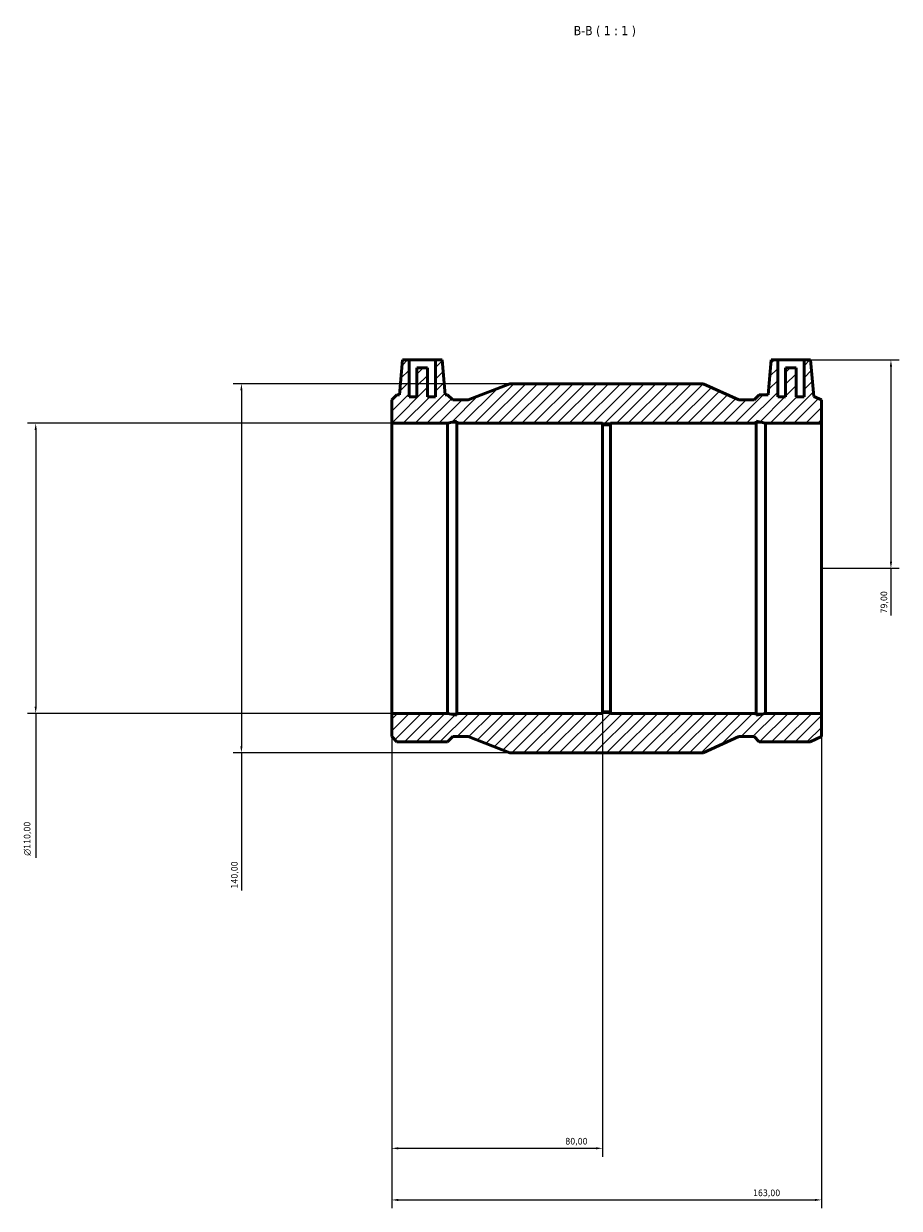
# Model space of a CAD drawing. Header units: millimetres. Extents: x -99 to 1108, y -151 to 1634.
# Tile 5 of 6: x 225 to 557, y 1185 to 1634. Entities that reach past the tile are written whole.
import ezdxf

# ---------------------------------------------------------------- set-up
doc = ezdxf.new("R2010")
doc.units = ezdxf.units.MM
for name, color, linetype, lineweight in [('Dimension (ISO)', 7, 'Continuous', 25), ('Hatch (ISO)', 7, 'Continuous', 18), ('Symbol (ISO)', 7, 'Continuous', 25), ('Visible (ISO)', 7, 'Continuous', 50)]:
    doc.layers.add(name, color=color, linetype=linetype, lineweight=lineweight)
doc.styles.add('Label Text (ISO)', font='tahoma.ttf')
doc.styles.add('Note Text (ISO)', font='tahoma.ttf')
doc.dimstyles.new('Default (ISO)', dxfattribs={"dimtxt": 2.5, "dimasz": 2.5, "dimexe": 3.175, "dimexo": 0, "dimgap": 0.762, "dimtad": 1, "dimrnd": 1e-08, "dimzin": 0, "dimtxsty": 'Note Text (ISO)', "dimcen": 0.09, "dimdle": 10, "dimclrd": 256, "dimclre": 256, "dimclrt": 232, "dimazin": 0, "dimtfac": 1.40208, "dimtmove": 0, "dimatfit": 3, "dimfxl": 1, "dimtolj": 1, "dimtzin": 0, "dimlwd": -1, "dimlwe": -1, "dimarcsym": 0})

# ---------------------------------------------------------------- blocks, each defined once
blk = doc.blocks.new('*D7')
at = {"layer": 'Defpoints', "color": 0, "transparency": 16777216}
for p in [(364.53, 1372.5), (444.53, 1373.05), (444.53, 1207.57)]:
    blk.add_point(p, dxfattribs=at)
at = {"layer": 'Dimension (ISO)', "transparency": 16777216}
for p, q in [((364.53, 1372.5), (364.53, 1204.4)), ((444.53, 1373.05), (444.53, 1204.4)), ((367.03, 1207.57), (442.03, 1207.57))]:
    blk.add_line(p, q, dxfattribs=at)
for points in [[(367.03, 1207.99), (367.03, 1207.16), (364.53, 1207.57)], [(442.03, 1207.99), (442.03, 1207.16), (444.53, 1207.57)]]:
    blk.add_solid(points, dxfattribs=at)
at = {"layer": 'Dimension (ISO)', "color": 232, "true_color": 0xca0064, "transparency": 16777216, "insert": (430.39, 1211.52), "char_height": 2.5, "attachment_point": 1, "style": 'Note Text (ISO)'}
blk.add_mtext('\\A1;80,00', dxfattribs=at)
blk = doc.blocks.new('*D8')
at = {"layer": 'Defpoints', "color": 0, "transparency": 16777216}
for p in [(364.53, 1372.5), (527.53, 1372.5), (527.53, 1188)]:
    blk.add_point(p, dxfattribs=at)
at = {"layer": 'Dimension (ISO)', "transparency": 16777216}
for p, q in [((364.53, 1372.5), (364.53, 1184.82)), ((527.53, 1372.5), (527.53, 1184.82)), ((367.03, 1188), (525.03, 1188))]:
    blk.add_line(p, q, dxfattribs=at)
for points in [[(367.03, 1188.42), (367.03, 1187.58), (364.53, 1188)], [(525.03, 1188.42), (525.03, 1187.58), (527.53, 1188)]]:
    blk.add_solid(points, dxfattribs=at)
at = {"layer": 'Dimension (ISO)', "color": 232, "true_color": 0xca0064, "transparency": 16777216, "insert": (501.58, 1191.94), "char_height": 2.5, "attachment_point": 1, "style": 'Note Text (ISO)'}
blk.add_mtext('\\A1;163,00', dxfattribs=at)
blk = doc.blocks.new('*D9')
at = {"layer": 'Defpoints', "color": 0, "transparency": 16777216}
for p in [(527.53, 1482.5), (229.53, 1372.5), (527.53, 1372.5)]:
    blk.add_point(p, dxfattribs=at)
at = {"layer": 'Dimension (ISO)', "transparency": 16777216}
for p, q in [((527.53, 1482.5), (226.36, 1482.5)), ((229.53, 1480), (229.53, 1375)), ((527.53, 1372.5), (226.36, 1372.5)), ((229.53, 1372.5), (229.53, 1317.74))]:
    blk.add_line(p, q, dxfattribs=at)
for points in [[(229.11, 1480), (229.95, 1480), (229.53, 1482.5)], [(229.11, 1375), (229.95, 1375), (229.53, 1372.5)]]:
    blk.add_solid(points, dxfattribs=at)
at = {"layer": 'Dimension (ISO)', "color": 232, "true_color": 0xca0064, "transparency": 16777216, "insert": (225.01, 1318.51), "char_height": 2.5, "attachment_point": 1, "rotation": 90, "style": 'Note Text (ISO)'}
blk.add_mtext('\\A1;\\fAIGDT|b0|i0;\\H2.5000;\\ln\\fTahoma|b0|i0;\\H2.5000;110,00', dxfattribs=at)
blk = doc.blocks.new('*D10')
at = {"layer": 'Defpoints', "color": 0, "transparency": 16777216}
for p in [(520.93, 1506.5), (527.53, 1427.5), (553.89, 1427.5)]:
    blk.add_point(p, dxfattribs=at)
at = {"layer": 'Dimension (ISO)', "transparency": 16777216}
for p, q in [((520.93, 1506.5), (557.07, 1506.5)), ((553.89, 1504), (553.89, 1430)), ((527.53, 1427.5), (557.07, 1427.5)), ((553.89, 1427.5), (553.89, 1409.62))]:
    blk.add_line(p, q, dxfattribs=at)
for points in [[(553.48, 1504), (554.31, 1504), (553.89, 1506.5)], [(553.48, 1430), (554.31, 1430), (553.89, 1427.5)]]:
    blk.add_solid(points, dxfattribs=at)
at = {"layer": 'Dimension (ISO)', "color": 232, "true_color": 0xca0064, "transparency": 16777216, "insert": (549.96, 1410.38), "char_height": 2.5, "attachment_point": 1, "rotation": 90, "style": 'Note Text (ISO)'}
blk.add_mtext('\\A1;79,00', dxfattribs=at)
blk = doc.blocks.new('*D11')
at = {"layer": 'Defpoints', "color": 0, "transparency": 16777216}
for p in [(409.36, 1497.5), (307.54, 1357.5), (409.36, 1357.5)]:
    blk.add_point(p, dxfattribs=at)
at = {"layer": 'Dimension (ISO)', "transparency": 16777216}
for p, q in [((409.36, 1497.5), (304.37, 1497.5)), ((307.54, 1495), (307.54, 1360)), ((409.36, 1357.5), (304.37, 1357.5)), ((307.54, 1357.5), (307.54, 1305.3))]:
    blk.add_line(p, q, dxfattribs=at)
for points in [[(307.13, 1495), (307.96, 1495), (307.54, 1497.5)], [(307.13, 1360), (307.96, 1360), (307.54, 1357.5)]]:
    blk.add_solid(points, dxfattribs=at)
at = {"layer": 'Dimension (ISO)', "color": 232, "true_color": 0xca0064, "transparency": 16777216, "insert": (303.61, 1306.06), "char_height": 2.5, "attachment_point": 1, "rotation": 90, "style": 'Note Text (ISO)'}
blk.add_mtext('\\A1;140,00', dxfattribs=at)

msp = doc.modelspace()

# ---------------------------------------------------------------- hatches: boundary and pattern name
at = {"layer": 'Hatch (ISO)'}
h = msp.add_hatch(dxfattribs=at)
h.set_pattern_fill('ANSI31', color=256, scale=25.4, style=0)
h.set_pattern_definition([(45, (0, 0), (-2.245064, 2.245064), [])])
h.paths.add_polyline_path([(364.531, 1491.326), (364.531, 1482.5), (385.757, 1482.5), (389.283, 1483.249), (389.283, 1482.5), (444.531, 1482.5), (444.531, 1481.95), (447.531, 1481.95), (447.531, 1482.5), (502.779, 1482.5), (502.779, 1483.249), (506.305, 1482.5), (527.531, 1482.5), (527.531, 1491.326), (524.643, 1492.648), (523.431, 1506.5), (520.931, 1506.5), (520.931, 1492.5), (517.931, 1492.5), (517.931, 1503.5), (513.931, 1503.5), (513.931, 1492.5), (510.931, 1492.5), (510.931, 1506.5), (508.431, 1506.5), (507.276, 1493.3), (503.967, 1493.3), (501.993, 1491.326), (496.193, 1491.326), (482.706, 1497.5), (409.356, 1497.5), (393.531, 1491.326), (387.731, 1491.326), (385.757, 1493.3), (384.786, 1493.3), (383.631, 1506.5), (381.131, 1506.5), (381.131, 1492.5), (378.131, 1492.5), (378.131, 1503.5), (374.131, 1503.5), (374.131, 1492.5), (371.131, 1492.5), (371.131, 1506.5), (368.631, 1506.5), (367.476, 1493.3), (366.505, 1493.3)])
h.paths.add_polyline_path([(364.531, 1372.5), (364.531, 1363.674), (366.505, 1361.7), (385.757, 1361.7), (387.731, 1363.674), (393.531, 1363.674), (409.356, 1357.5), (482.706, 1357.5), (496.193, 1363.674), (501.993, 1363.674), (503.967, 1361.7), (523.219, 1361.7), (527.531, 1363.674), (527.531, 1372.5), (506.305, 1372.5), (502.779, 1371.75), (502.779, 1372.5), (447.531, 1372.5), (447.531, 1373.05), (444.531, 1373.05), (444.531, 1372.5), (389.283, 1372.5), (389.283, 1371.75), (385.757, 1372.5)])

# ---------------------------------------------------------------- linework, layer by layer
at = {"layer": 'Visible (ISO)'}
for p, q in [((368.631, 1506.5), (367.476, 1493.3)), ((371.131, 1506.5), (368.631, 1506.5)), ((371.131, 1492.5), (371.131, 1506.5)), ((371.131, 1506.5), (381.131, 1506.5)), ((383.631, 1506.5), (381.131, 1506.5)), ((381.131, 1506.5), (381.131, 1492.5)), ((384.786, 1493.3), (383.631, 1506.5)), ((508.431, 1506.5), (507.276, 1493.3)), ((510.931, 1506.5), (508.431, 1506.5)), ((510.931, 1492.5), (510.931, 1506.5)), ((510.931, 1506.5), (520.931, 1506.5)), ((523.431, 1506.5), (520.931, 1506.5)), ((520.931, 1506.5), (520.931, 1492.5)), ((524.643, 1492.648), (523.431, 1506.5)), ((378.131, 1503.5), (374.131, 1503.5)), ((374.131, 1503.5), (374.131, 1492.5)), ((378.131, 1492.5), (378.131, 1503.5)), ((517.931, 1503.5), (513.931, 1503.5)), ((513.931, 1503.5), (513.931, 1492.5)), ((517.931, 1492.5), (517.931, 1503.5)), ((409.356, 1497.5), (393.531, 1491.326)), ((482.706, 1497.5), (409.356, 1497.5)), ((496.193, 1491.326), (482.706, 1497.5)), ((366.505, 1493.3), (364.531, 1491.326)), ((364.531, 1491.326), (364.531, 1482.5)), ((367.476, 1493.3), (366.505, 1493.3)), ((374.131, 1492.5), (371.131, 1492.5)), ((381.131, 1492.5), (378.131, 1492.5)), ((385.757, 1493.3), (384.786, 1493.3)), ((387.731, 1491.326), (385.757, 1493.3)), ((393.531, 1491.326), (387.731, 1491.326)), ((501.993, 1491.326), (496.193, 1491.326)), ((503.967, 1493.3), (501.993, 1491.326)), ((507.276, 1493.3), (503.967, 1493.3)), ((513.931, 1492.5), (510.931, 1492.5)), ((520.931, 1492.5), (517.931, 1492.5)), ((527.531, 1491.326), (524.643, 1492.648)), ((527.531, 1482.5), (527.531, 1491.326)), ((364.531, 1482.5), (385.757, 1482.5)), ((364.531, 1372.5), (364.531, 1482.5)), ((385.757, 1482.5), (389.283, 1483.249)), ((385.757, 1372.5), (385.757, 1482.5)), ((389.283, 1483.249), (389.283, 1482.5)), ((389.283, 1482.5), (444.531, 1482.5)), ((389.283, 1372.5), (389.283, 1482.5)), ((444.531, 1482.5), (444.531, 1481.95)), ((447.531, 1481.95), (447.531, 1482.5)), ((447.531, 1482.5), (502.779, 1482.5)), ((502.779, 1482.5), (502.779, 1483.249)), ((502.779, 1483.249), (506.305, 1482.5)), ((502.779, 1372.5), (502.779, 1482.5)), ((506.305, 1482.5), (527.531, 1482.5)), ((506.305, 1372.5), (506.305, 1482.5)), ((527.531, 1372.5), (527.531, 1482.5)), ((444.531, 1481.95), (447.531, 1481.95)), ((444.531, 1373.05), (444.531, 1481.95)), ((447.531, 1373.05), (447.531, 1481.95)), ((364.531, 1372.5), (364.531, 1363.674)), ((385.757, 1372.5), (364.531, 1372.5)), ((389.283, 1371.75), (385.757, 1372.5)), ((444.531, 1372.5), (389.283, 1372.5)), ((389.283, 1372.5), (389.283, 1371.75)), ((447.531, 1373.05), (444.531, 1373.05)), ((444.531, 1373.05), (444.531, 1372.5)), ((447.531, 1372.5), (447.531, 1373.05)), ((502.779, 1372.5), (447.531, 1372.5)), ((506.305, 1372.5), (502.779, 1371.75)), ((502.779, 1371.75), (502.779, 1372.5)), ((527.531, 1372.5), (506.305, 1372.5)), ((527.531, 1363.674), (527.531, 1372.5)), ((364.531, 1363.674), (366.505, 1361.7)), ((366.505, 1361.7), (385.757, 1361.7)), ((385.757, 1361.7), (387.731, 1363.674)), ((387.731, 1363.674), (393.531, 1363.674)), ((393.531, 1363.674), (409.356, 1357.5)), ((482.706, 1357.5), (496.193, 1363.674)), ((496.193, 1363.674), (501.993, 1363.674)), ((501.993, 1363.674), (503.967, 1361.7)), ((503.967, 1361.7), (523.219, 1361.7)), ((523.219, 1361.7), (527.531, 1363.674)), ((409.356, 1357.5), (482.706, 1357.5))]:
    msp.add_line(p, q, dxfattribs=at)

# ---------------------------------------------------------------- texts
at = {"layer": 'Symbol (ISO)', "insert": (433.592, 1629), "char_height": 3.5, "attachment_point": 7, "style": 'Label Text (ISO)'}
msp.add_mtext('B-B ( 1 : 1 )', dxfattribs=at)

# ---------------------------------------------------------------- dimensions: what is measured, and where the dimension line sits
at = {"layer": 'Dimension (ISO)'}
for base, p1, p2, angle, override, picture, middle in [((553.894, 1427.5), (520.931, 1506.5), (527.531, 1427.5), 90, {"dimdec": 2, "dimtp": 0, "dimtm": 0, "dimtdec": 2, "dimtofl": 0, "dimatfit": 2}, '*D10', (553.894, 1414.5)), ((307.542, 1357.5), (409.356, 1497.5), (409.356, 1357.5), 90, {"dimdec": 2, "dimtp": 0, "dimtm": 0, "dimtdec": 2, "dimtofl": 0, "dimatfit": 2}, '*D11', (307.542, 1311.018)), ((444.531, 1207.575), (364.531, 1372.5), (444.531, 1373.05), 180, {"dimdec": 2, "dimtp": 0, "dimtm": 0, "dimtdec": 2, "dimtofl": 0, "dimatfit": 1}, '*D7', (434.531, 1207.575)), ((527.531, 1188), (364.531, 1372.5), (527.531, 1372.5), 180, {"dimdec": 2, "dimtp": 0, "dimtm": 0, "dimtdec": 2, "dimtofl": 0, "dimatfit": 1}, '*D8', (506.531, 1188))]:
    dim = msp.add_linear_dim(base=base, p1=p1, p2=p2, angle=angle, dimstyle='Default (ISO)', override=override, dxfattribs=at)
    dim.commit()
    dim.dimension.update_dxf_attribs({"geometry": picture, "text_midpoint": middle, "dimtype": 160})
dim = msp.add_linear_dim(base=(229.531, 1372.5), p1=(527.531, 1482.5), p2=(527.531, 1372.5), angle=90, text='\\fAIGDT|b0|i0;\\H2.5000;\\ln\\fTahoma|b0|i0;\\H2.5000;<>', dimstyle='Default (ISO)', override={"dimdec": 2, "dimtp": 0, "dimtm": 0, "dimtdec": 2, "dimtofl": 0, "dimatfit": 2}, dxfattribs=at)
dim.commit()
dim.dimension.update_dxf_attribs({"geometry": '*D9', "text_midpoint": (229.531, 1325), "dimtype": 160})

doc.saveas('drawing.dxf')
